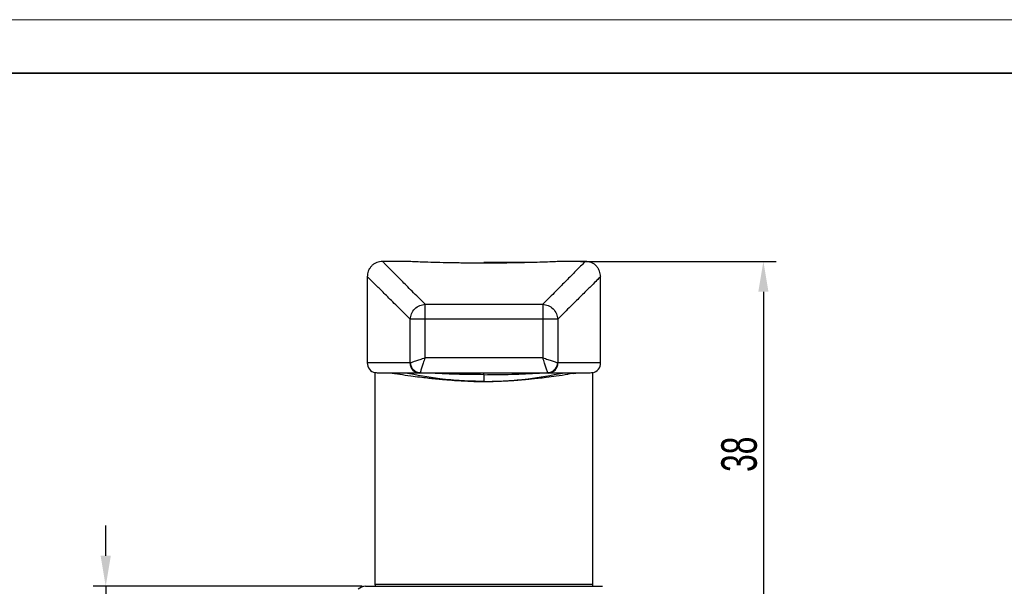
# Model space of a CAD drawing. Header units: millimetres. Extents: x 3052 to 3364, y 1631 to 1851.
# Tile 7 of 9: x 3102 to 3199, y 1796 to 1851. Entities that reach past the tile are written whole.
import ezdxf

# ---------------------------------------------------------------- set-up
doc = ezdxf.new("R2010")
doc.units = ezdxf.units.MM
for name, color, linetype, lineweight in [('尺寸线层', 3, 'Continuous', 18), ('粗实线层', 7, 'Continuous', 35), ('细实线层', 3, 'Continuous', 18)]:
    doc.layers.add(name, color=color, linetype=linetype, lineweight=lineweight)
doc.styles.add('标准', font='txt', dxfattribs={"width": 0.667})
doc.dimstyles.new('对齐', dxfattribs={"dimtxt": 3, "dimasz": 2.5, "dimexe": 1.25, "dimexo": 0.625, "dimtad": 1, "dimdsep": 46, "dimtxsty": '标准', "dimcen": 2.5, "dimclrd": 3, "dimclre": 3, "dimclrt": 3, "dimadec": 0, "dimazin": 0, "dimtm": 1e-09, "dimtfac": 0.7, "dimtmove": 0, "dimatfit": 3, "dimfxl": 1, "dimarcsym": 0})

# ---------------------------------------------------------------- blocks, each defined once
blk = doc.blocks.new('*D17')
at = {"layer": 'Defpoints', "color": 0, "transparency": 16777216}
for p in [(3156.621, 1827.583), (3163.818, 1789.583), (3175.262, 1789.583)]:
    blk.add_point(p, dxfattribs=at)
at = {"layer": '尺寸线层', "color": 3, "lineweight": -2, "transparency": 16777216}
for p, q in [((3157.246, 1827.583), (3176.512, 1827.583)), ((3175.262, 1824.583), (3175.262, 1792.583)), ((3164.443, 1789.583), (3176.512, 1789.583))]:
    blk.add_line(p, q, dxfattribs=at)
at = {"layer": '尺寸线层', "color": 3, "transparency": 16777216}
for points in [[(3174.762, 1824.583), (3175.762, 1824.583), (3175.262, 1827.583)], [(3174.762, 1792.583), (3175.762, 1792.583), (3175.262, 1789.583)]]:
    blk.add_solid(points, dxfattribs=at)
at = {"layer": '尺寸线层', "color": 3, "transparency": 16777216, "insert": (3172.887, 1808.583), "char_height": 3.5, "width": 7.16463, "attachment_point": 5, "rotation": 90, "style": '标准'}
blk.add_mtext('38', dxfattribs=at)
blk = doc.blocks.new('*D20')
at = {"layer": 'Defpoints', "color": 0, "transparency": 16777216}
for p in [(3136.333, 1795.583), (3110.436, 1789.583), (3132.733, 1789.583)]:
    blk.add_point(p, dxfattribs=at)
at = {"layer": '尺寸线层', "color": 3, "lineweight": -2, "transparency": 16777216}
for p, q in [((3110.436, 1798.583), (3110.436, 1801.583)), ((3135.708, 1795.583), (3109.186, 1795.583)), ((3110.436, 1795.583), (3110.436, 1789.583)), ((3132.108, 1789.583), (3109.186, 1789.583)), ((3110.436, 1786.583), (3110.436, 1783.583))]:
    blk.add_line(p, q, dxfattribs=at)
at = {"layer": '尺寸线层', "color": 3, "transparency": 16777216}
for points in [[(3109.936, 1798.583), (3110.936, 1798.583), (3110.436, 1795.583)], [(3109.936, 1786.583), (3110.936, 1786.583), (3110.436, 1789.583)]]:
    blk.add_solid(points, dxfattribs=at)
at = {"layer": '尺寸线层', "color": 3, "transparency": 16777216, "insert": (3108.061, 1792.583), "char_height": 3.5, "width": 5.1029, "attachment_point": 5, "rotation": 90, "style": '标准'}
blk.add_mtext('6', dxfattribs=at)

msp = doc.modelspace()

# ---------------------------------------------------------------- linework, layer by layer
at = {"color": 7, "linetype": 'Continuous', "lineweight": 25}
for p, q in [((3139.912, 1827.583), (3137.717, 1827.583)), ((3157.719, 1827.583), (3155.524, 1827.583)), ((3136.218, 1826.085), (3136.218, 1817.583)), ((3159.218, 1817.583), (3159.218, 1826.085)), ((3141.912, 1823.352), (3153.524, 1823.352)), ((3153.524, 1823.352), (3153.524, 1821.889)), ((3141.912, 1821.889), (3140.449, 1821.889)), ((3140.449, 1817.596), (3140.449, 1821.889)), ((3141.912, 1818.083), (3141.912, 1821.889)), ((3153.524, 1821.889), (3141.912, 1821.889)), ((3153.524, 1821.889), (3153.524, 1818.083)), ((3154.987, 1821.889), (3154.987, 1817.596)), ((3153.524, 1818.083), (3141.912, 1818.083)), ((3140.449, 1817.596), (3140.424, 1817.583)), ((3155.012, 1817.583), (3154.987, 1817.596)), ((3136.968, 1816.611), (3136.968, 1795.783)), ((3138.662, 1816.583), (3138.654, 1816.583)), ((3138.661, 1816.582), (3138.917, 1816.543)), ((3138.918, 1816.549), (3139.476, 1816.476)), ((3141.218, 1816.601), (3141.405, 1816.586)), ((3141.424, 1816.62), (3141.399, 1816.583)), ((3154.036, 1816.583), (3141.399, 1816.583)), ((3147.718, 1816.423), (3147.718, 1816.583)), ((3147.718, 1816.423), (3147.718, 1815.757)), ((3154.036, 1816.583), (3154.031, 1816.592)), ((3154.034, 1816.587), (3154.212, 1816.6)), ((3156.517, 1816.549), (3155.959, 1816.476)), ((3156.518, 1816.543), (3156.774, 1816.582)), ((3156.774, 1816.583), (3156.781, 1816.583)), ((3158.468, 1795.783), (3158.468, 1816.611)), ((3136.032, 1795.583), (3159.404, 1795.583))]:
    msp.add_line(p, q, dxfattribs=at)
at = {"color": 8, "linetype": 'Continuous', "lineweight": 25}
for p, q in [((3140.424, 1817.583), (3136.218, 1817.583)), ((3159.218, 1817.583), (3155.012, 1817.583)), ((3154.031, 1816.592), (3154.011, 1816.62)), ((3136.968, 1795.783), (3147.718, 1795.783)), ((3147.718, 1795.783), (3158.468, 1795.783))]:
    msp.add_line(p, q, dxfattribs=at)
at = {"color": 7, "linetype": 'Continuous', "lineweight": 25}
for points in [[(3141.912, 1821.889), (3141.912, 1822.141), (3141.912, 1822.385), (3141.912, 1822.616), (3141.912, 1822.826), (3141.912, 1823.009), (3141.912, 1823.161), (3141.912, 1823.276), (3141.912, 1823.352)], [(3154.987, 1821.889), (3154.91, 1821.889), (3154.795, 1821.889), (3154.643, 1821.889), (3154.46, 1821.889), (3154.25, 1821.889), (3154.02, 1821.889), (3153.775, 1821.889), (3153.524, 1821.889)]]:
    msp.add_lwpolyline(points, dxfattribs=at)
for centre, radius, start, end in [((3137.218, 1817.583), 1, 179.99999, 256.56105), ((3141.411, 1817.571), 0.988, 179.29653, 269.27887), ((3154.024, 1817.571), 0.988, 270.72115, 0.70344), ((3158.218, 1817.583), 1, 283.43721, 0.00001), ((3136.032, 1794.583), 1, 90, 135), ((3137.168, 1795.783), 0.2, 180, 270), ((3158.268, 1795.783), 0.2, 270, 0)]:
    msp.add_arc(centre, radius, start, end, dxfattribs=at)
for points, knots in [([(3137.718, 1827.583), (3137.528, 1827.563), (3137.236, 1827.532), (3136.885, 1827.343), (3136.644, 1827.147), (3136.451, 1826.904), (3136.265, 1826.552), (3136.236, 1826.26), (3136.218, 1826.071)], [0, 0, 0, 0, 0.566574, 0.871629, 1.18308, 1.494371, 1.798967, 2.363981, 2.363981, 2.363981, 2.363981]), ([(3155.524, 1827.583), (3155.524, 1827.583), (3155.574, 1827.586), (3155.4, 1827.578), (3154.983, 1827.559), (3154.249, 1827.529), (3153.275, 1827.494), (3152.085, 1827.459), (3150.726, 1827.43), (3149.249, 1827.41), (3147.713, 1827.403), (3146.179, 1827.41), (3144.705, 1827.43), (3143.348, 1827.459), (3142.158, 1827.494), (3141.182, 1827.529), (3140.461, 1827.559), (3139.998, 1827.579), (3139.94, 1827.582), (3139.912, 1827.583)], [0, 0, 0, 0, 0.000851, 0.974335, 1.952201, 2.928445, 3.903054, 4.881352, 5.854074, 6.834669, 7.814301, 8.787578, 9.764587, 10.741093, 11.71508, 12.693655, 13.666686, 14.645162, 15.618014, 15.618014, 15.618014, 15.618014]), ([(3159.218, 1826.071), (3159.199, 1826.26), (3159.17, 1826.552), (3158.985, 1826.904), (3158.792, 1827.147), (3158.551, 1827.343), (3158.2, 1827.532), (3157.908, 1827.563), (3157.718, 1827.583)], [0, 0, 0, 0, 0.565014, 0.86961, 1.180901, 1.492352, 1.797407, 2.363981, 2.363981, 2.363981, 2.363981]), ([(3152.859, 1827.483), (3152.832, 1827.483), (3152.652, 1827.483), (3152.229, 1827.483), (3151.642, 1827.483), (3151.008, 1827.483), (3150.145, 1827.483), (3149.039, 1827.483), (3148.137, 1827.483), (3147.7, 1827.483)], [0, 0, 0, 0, 0.113656, 0.776591, 1.440008, 2.08913, 2.738725, 3.984005, 5.158909, 5.158909, 5.158909, 5.158909]), ([(3140.449, 1821.889), (3140.477, 1822.07), (3140.535, 1822.443), (3140.881, 1822.927), (3141.364, 1823.268), (3141.734, 1823.325), (3141.912, 1823.352)], [0, 0, 0, 0, 0.548058, 1.135449, 1.719648, 2.259425, 2.259425, 2.259425, 2.259425]), ([(3153.524, 1823.352), (3153.701, 1823.325), (3154.071, 1823.268), (3154.554, 1822.927), (3154.9, 1822.443), (3154.958, 1822.07), (3154.987, 1821.889)], [0, 0, 0, 0, 0.539777, 1.123976, 1.711367, 2.259425, 2.259425, 2.259425, 2.259425]), ([(3140.449, 1817.596), (3140.501, 1817.614), (3140.611, 1817.651), (3140.97, 1817.769), (3141.42, 1817.919), (3141.748, 1818.029), (3141.912, 1818.083)], [0, 0, 0, 0, 0.370315, 0.775066, 1.159221, 1.542075, 1.542075, 1.542075, 1.542075]), ([(3141.912, 1818.083), (3141.851, 1817.903), (3141.74, 1817.572), (3141.592, 1817.125), (3141.476, 1816.78), (3141.441, 1816.671), (3141.424, 1816.62)], [0, 0, 0, 0, 0.421702, 0.771263, 1.181088, 1.542076, 1.542076, 1.542076, 1.542076]), ([(3154.011, 1816.62), (3153.995, 1816.671), (3153.959, 1816.78), (3153.843, 1817.125), (3153.695, 1817.573), (3153.584, 1817.903), (3153.524, 1818.083)], [0, 0, 0, 0, 0.360847, 0.770786, 1.120891, 1.542076, 1.542076, 1.542076, 1.542076]), ([(3153.524, 1818.083), (3153.689, 1818.028), (3154.019, 1817.918), (3154.469, 1817.768), (3154.825, 1817.65), (3154.935, 1817.613), (3154.987, 1817.596)], [0, 0, 0, 0, 0.38608, 0.771293, 1.173658, 1.542075, 1.542075, 1.542075, 1.542075]), ([(3140.449, 1817.596), (3140.467, 1817.476), (3140.506, 1817.229), (3140.735, 1816.906), (3141.057, 1816.678), (3141.305, 1816.639), (3141.424, 1816.62)], [0, 0, 0, 0, 0.362606, 0.753142, 1.143678, 1.506283, 1.506283, 1.506283, 1.506283]), ([(3154.011, 1816.62), (3154.131, 1816.639), (3154.379, 1816.678), (3154.701, 1816.906), (3154.93, 1817.229), (3154.968, 1817.476), (3154.987, 1817.596)], [0, 0, 0, 0, 0.362605, 0.753141, 1.143677, 1.506283, 1.506283, 1.506283, 1.506283]), ([(3137.234, 1816.583), (3137.171, 1816.587), (3137.043, 1816.594), (3136.961, 1816.617), (3136.98, 1816.612), (3136.986, 1816.611)], [0, 0, 0, 0, 0.1139525, 0.2289128, 0.2730265, 0.2730265, 0.2730265, 0.2730265]), ([(3141.399, 1816.583), (3140.906, 1816.583), (3139.921, 1816.583), (3138.81, 1816.583), (3137.975, 1816.583), (3137.418, 1816.583), (3137.296, 1816.583), (3137.234, 1816.583)], [0, 0, 0, 0, 0.832865, 1.665552, 2.499099, 3.331844, 4.164692, 4.164692, 4.164692, 4.164692]), ([(3139.426, 1816.468), (3139.784, 1816.414), (3140.442, 1816.316), (3141.363, 1816.199), (3142.121, 1816.113), (3142.726, 1816.049), (3143.176, 1816.005), (3143.837, 1815.941), (3144.859, 1815.857), (3146.172, 1815.774), (3147.18, 1815.757), (3147.718, 1815.748)], [0, 0, 0, 0, 1.172785, 2.160129, 2.9906, 3.701264, 4.309533, 5.100405, 6.029782, 7.104767, 8.329232, 8.329232, 8.329232, 8.329232]), ([(3147.718, 1815.757), (3146.993, 1815.77), (3145.541, 1815.797), (3142.943, 1816.028), (3141.093, 1816.372), (3139.958, 1816.583)], [0, 0, 0, 0, 2.173982, 4.355682, 7.817265, 7.817265, 7.817265, 7.817265]), ([(3147.718, 1816.423), (3146.803, 1816.43), (3144.97, 1816.443), (3143.148, 1816.537), (3142.235, 1816.583)], [0, 0, 0, 0, 2.737389, 5.485634, 5.485634, 5.485634, 5.485634]), ([(3147.718, 1816.423), (3148.632, 1816.43), (3150.465, 1816.443), (3152.287, 1816.537), (3153.2, 1816.583)], [0, 0, 0, 0, 2.737389, 5.485634, 5.485634, 5.485634, 5.485634]), ([(3147.718, 1815.757), (3148.442, 1815.77), (3149.894, 1815.797), (3152.493, 1816.028), (3154.343, 1816.372), (3155.478, 1816.583)], [0, 0, 0, 0, 2.173982, 4.355682, 7.817265, 7.817265, 7.817265, 7.817265]), ([(3147.718, 1815.748), (3148.129, 1815.753), (3148.886, 1815.764), (3149.878, 1815.813), (3150.591, 1815.86), (3151.046, 1815.895), (3151.319, 1815.918), (3151.409, 1815.926), (3151.593, 1815.942), (3151.922, 1815.972), (3152.424, 1816.02), (3153.086, 1816.087), (3153.923, 1816.181), (3154.926, 1816.306), (3155.626, 1816.411), (3156.009, 1816.468)], [0, 0, 0, 0, 0.883377, 1.627237, 2.232055, 2.597306, 2.893259, 3.141817, 3.424326, 3.891962, 4.476784, 5.191027, 6.047121, 7.08118, 8.329316, 8.329316, 8.329316, 8.329316]), ([(3158.201, 1816.583), (3158.14, 1816.583), (3158.017, 1816.583), (3157.46, 1816.583), (3156.626, 1816.583), (3155.514, 1816.583), (3154.529, 1816.583), (3154.036, 1816.583)], [0, 0, 0, 0, 0.832769, 1.665579, 2.499127, 3.331794, 4.164713, 4.164713, 4.164713, 4.164713]), ([(3158.45, 1816.611), (3158.449, 1816.61), (3158.448, 1816.606), (3158.292, 1816.592), (3158.201, 1816.583)], [0, 0, 0, 0, 0.1038365, 0.2506796, 0.2506796, 0.2506796, 0.2506796])]:
    msp.add_open_spline(points, degree=3, knots=knots, dxfattribs=at)
at = {"color": 8, "linetype": 'Continuous', "lineweight": 25}
for points, knots in [([(3141.912, 1823.352), (3141.472, 1823.796), (3140.595, 1824.68), (3139.563, 1825.722), (3138.74, 1826.552), (3138.155, 1827.142), (3137.786, 1827.514), (3137.741, 1827.56), (3137.718, 1827.583)], [0, 0, 0, 0, 1.000848, 1.993266, 2.978475, 3.974367, 4.966878, 5.957356, 5.957356, 5.957356, 5.957356]), ([(3157.718, 1827.583), (3157.695, 1827.56), (3157.649, 1827.514), (3157.28, 1827.142), (3156.696, 1826.552), (3155.872, 1825.722), (3154.84, 1824.68), (3153.964, 1823.796), (3153.524, 1823.352)], [0, 0, 0, 0, 0.990477, 1.982988, 2.978879, 3.96409, 4.956508, 5.957356, 5.957356, 5.957356, 5.957356]), ([(3140.449, 1821.889), (3140.005, 1822.329), (3139.121, 1823.206), (3138.079, 1824.238), (3137.249, 1825.061), (3136.659, 1825.646), (3136.287, 1826.015), (3136.241, 1826.061), (3136.218, 1826.083)], [0, 0, 0, 0, 1.000957, 1.993443, 2.978678, 3.974525, 4.96697, 5.957352, 5.957352, 5.957352, 5.957352]), ([(3159.218, 1826.083), (3159.218, 1826.083), (3159.257, 1826.123), (3159.12, 1825.986), (3158.784, 1825.654), (3158.185, 1825.059), (3157.357, 1824.239), (3156.315, 1823.206), (3155.431, 1822.329), (3154.987, 1821.889)], [0, 0, 0, 0, 0.000008, 0.990422, 1.982865, 2.978682, 3.963943, 4.956425, 5.957352, 5.957352, 5.957352, 5.957352])]:
    msp.add_open_spline(points, degree=3, knots=knots, dxfattribs=at)
at = {"layer": '粗实线层'}
msp.add_lwpolyline([(3071.174, 1846.133), (3359.013, 1846.133), (3359.013, 1634.81), (3071.174, 1634.81)], close=True, dxfattribs=at)
at = {"layer": '细实线层'}
msp.add_lwpolyline([(3052.46, 1851.382), (3364.262, 1851.382), (3364.262, 1630.916), (3052.46, 1630.916)], close=True, dxfattribs=at)

# ---------------------------------------------------------------- dimensions: what is measured, and where the dimension line sits
at = {"layer": '尺寸线层'}
for base, p1, p2, picture, middle in [((3175.262, 1789.583), (3156.621, 1827.583), (3163.818, 1789.583), '*D17', (3172.887, 1808.583)), ((3110.436, 1789.583), (3136.333, 1795.583), (3132.733, 1789.583), '*D20', (3108.061, 1792.583))]:
    dim = msp.add_linear_dim(base=base, p1=p1, p2=p2, angle=270, dimstyle='对齐', override={"dimtxt": 3.5, "dimasz": 3}, dxfattribs=at)
    dim.commit()
    dim.dimension.update_dxf_attribs({"geometry": picture, "text_midpoint": middle})

doc.saveas('drawing.dxf')
